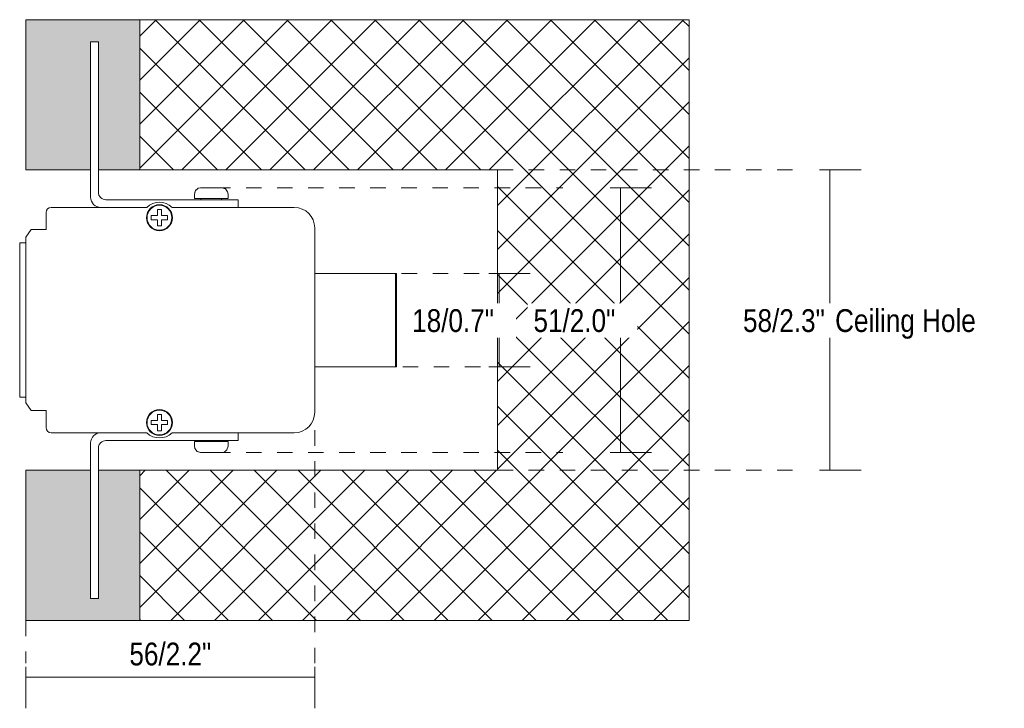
# Model space of a CAD drawing. Header units: millimetres. Extents: x -6769 to -5415, y 218 to 6644.
# Tile 2 of 4: x -5898 to -5708, y 225 to 358. Entities that reach past the tile are written whole.
import ezdxf

# ---------------------------------------------------------------- set-up
doc = ezdxf.new("R2010")
doc.units = ezdxf.units.MM
doc.linetypes.add('Dash', pattern=[6, 3, -3])
doc.layers.add('A-ANNO-DIMS', color=7, linetype='Continuous', lineweight=9, true_color=0x5b5b5b)
for name, color, linetype, lineweight in [('A-ANNO-DIMS-2', 7, 'Continuous', 9), ('A-DETL-GENF', 7, 'Continuous', 9), ('E-LITE-EQPM', 7, 'Continuous', 20)]:
    doc.layers.add(name, color=color, linetype=linetype, lineweight=lineweight)
doc.styles.add('Arial Narrow', font='ARIALN.TTF', dxfattribs={"height": 4.4})
doc.dimstyles.new('FARO_-_2_2mm_Arial_Narrow_mm_Inch_Left_H', dxfattribs={"dimscale": 304.8, "dimtxt": 4.503096, "dimasz": 0, "dimexe": 0.019685, "dimexo": 0.0625, "dimgap": 0.003281, "dimtad": 3, "dimtih": 1, "dimtoh": 1, "dimdec": 0, "dimzin": 0, "dimdsep": 46, "dimtxsty": 'Arial Narrow', "dimblk1": 'NONE', "dimblk2": 'NONE', "dimsah": 1, "dimcen": 0.09, "dimadec": 0, "dimazin": 0, "dimtfac": 1, "dimtdec": 4, "dimtix": 1, "dimtmove": 0, "dimatfit": 3, "dimfxl": 0.006562, "dimfxlon": 1, "dimtvp": 1, "dimtfill": 1, "dimtolj": 1, "dimtzin": 0, "dimarcsym": 2})

# ---------------------------------------------------------------- blocks, each defined once
blk = doc.blocks.new('43706_GLB - 43701 TROOP-3 white recessed lamp-652124-Lateral_PDF')
at = {"layer": 'E-LITE-EQPM'}
for p, q in [((-3256.46, 329), (-3256.46, 323.72)), ((-3254.96, 324.72), (-3254.96, 329)), ((-3236.41, 324.34), (-3236.41, 323.45)), ((-3229.91, 323.45), (-3236.41, 323.45)), ((-3235.14, 323.45), (-3235.14, 323.25)), ((-3231.18, 323.25), (-3231.18, 323.45)), ((-3229.91, 323.45), (-3229.91, 324.34)), ((-3245.61, 321.75), (-3264.06, 321.75)), ((-3227.96, 323.25), (-3253.49, 323.25)), ((-3244.67, 321.75), (-3244.44, 321.75)), ((-3241.88, 321.75), (-3241.65, 321.75)), ((-3217.11, 321.75), (-3240.71, 321.75)), ((-3227.96, 321.75), (-3227.96, 323.25)), ((-3265.06, 320.75), (-3265.06, 317.48)), ((-3244.73, 319.77), (-3244.73, 320.17)), ((-3244.73, 320.17), (-3243.56, 320.17)), ((-3244.73, 319.37), (-3244.73, 319.77)), ((-3243.56, 320.17), (-3243.56, 321.35)), ((-3243.56, 321.35), (-3242.76, 321.35)), ((-3242.76, 321.35), (-3242.76, 320.17)), ((-3242.76, 320.17), (-3241.59, 320.17)), ((-3241.59, 320.17), (-3241.59, 319.77)), ((-3241.59, 319.77), (-3241.59, 319.37)), ((-3243.56, 319.37), (-3244.73, 319.37)), ((-3243.56, 318.2), (-3243.56, 319.37)), ((-3242.76, 318.2), (-3243.56, 318.2)), ((-3241.59, 319.37), (-3242.76, 319.37)), ((-3242.76, 319.37), (-3242.76, 318.2)), ((-3213.16, 282.2), (-3213.16, 317.8)), ((-3267.95, 317.48), (-3268.96, 316)), ((-3268.96, 316), (-3268.96, 300)), ((-3265.06, 317.48), (-3267.95, 317.48)), ((-3270.16, 285.1), (-3270.16, 314.9)), ((-3270.16, 314.9), (-3268.96, 314.9)), ((-3213.16, 309), (-3212.21, 309)), ((-3212.21, 309), (-3209.87, 309)), ((-3209.87, 309), (-3197.57, 309)), ((-3197.57, 309), (-3197.37, 309)), ((-3197.57, 309), (-3197.57, 291)), ((-3197.37, 309), (-3197.37, 291)), ((-3268.96, 300), (-3268.96, 284)), ((-3212.21, 291), (-3213.16, 291)), ((-3209.87, 291), (-3212.21, 291)), ((-3197.57, 291), (-3209.87, 291)), ((-3197.37, 291), (-3197.57, 291)), ((-3270.16, 285.1), (-3268.96, 285.1)), ((-3268.96, 284), (-3267.95, 282.52)), ((-3267.95, 282.52), (-3265.06, 282.52)), ((-3265.06, 282.52), (-3265.06, 279.25)), ((-3243.56, 280.63), (-3243.56, 281.8)), ((-3243.56, 281.8), (-3242.76, 281.8)), ((-3242.76, 281.8), (-3242.76, 280.63)), ((-3244.73, 280.23), (-3244.73, 280.63)), ((-3244.73, 280.63), (-3243.56, 280.63)), ((-3244.73, 279.83), (-3244.73, 280.23)), ((-3243.56, 279.83), (-3244.73, 279.83)), ((-3243.56, 278.65), (-3243.56, 279.83)), ((-3242.76, 280.63), (-3241.59, 280.63)), ((-3241.59, 279.83), (-3242.76, 279.83)), ((-3242.76, 279.83), (-3242.76, 278.65)), ((-3241.59, 280.63), (-3241.59, 280.23)), ((-3241.59, 280.23), (-3241.59, 279.83)), ((-3264.06, 278.25), (-3245.61, 278.25)), ((-3244.44, 278.25), (-3244.67, 278.25)), ((-3242.76, 278.65), (-3243.56, 278.65)), ((-3241.65, 278.25), (-3241.88, 278.25)), ((-3240.71, 278.25), (-3217.11, 278.25)), ((-3227.96, 276.75), (-3227.96, 278.25)), ((-3256.46, 276.28), (-3256.46, 271)), ((-3253.49, 276.75), (-3227.96, 276.75)), ((-3236.41, 276.55), (-3236.41, 275.66)), ((-3229.91, 276.55), (-3236.41, 276.55)), ((-3235.14, 276.75), (-3235.14, 276.55)), ((-3231.18, 276.55), (-3231.18, 276.75)), ((-3229.91, 275.66), (-3229.91, 276.55)), ((-3254.96, 271), (-3254.96, 275.28))]:
    blk.add_line(p, q, dxfattribs=at)
at = {"layer": 'E-LITE-EQPM', "flags": 128}
for points in [[(-3235.96, 325.22), (-3235.65, 325.47), (-3235.21, 325.55)], [(-3235.96, 325.22), (-3235.65, 325.47), (-3235.21, 325.55)], [(-3231.11, 325.55), (-3231.33, 325.55), (-3231.92, 325.55), (-3232.77, 325.55), (-3233.7, 325.55), (-3234.52, 325.55), (-3235.06, 325.55), (-3235.21, 325.55)], [(-3231.11, 325.55), (-3230.43, 325.34), (-3229.99, 324.78), (-3229.91, 324.34)], [(-3230.69, 325.42), (-3230.43, 325.34), (-3229.99, 324.78), (-3229.91, 324.34)], [(-3236.41, 324.34), (-3236.2, 325.02), (-3235.97, 325.21)], [(-3236.31, 324.67), (-3236.2, 325.02), (-3236.06, 325.14)], [(-3235.21, 274.45), (-3235.89, 274.66), (-3236.33, 275.22), (-3236.41, 275.66)], [(-3235.63, 274.58), (-3235.89, 274.66), (-3236.33, 275.22), (-3236.41, 275.66)], [(-3235.21, 274.45), (-3234.99, 274.45), (-3234.4, 274.45), (-3233.55, 274.45), (-3232.61, 274.45), (-3231.8, 274.45), (-3231.26, 274.45), (-3231.11, 274.45)], [(-3230.36, 274.78), (-3230.67, 274.53), (-3231.11, 274.45)], [(-3230.36, 274.78), (-3230.67, 274.53), (-3231.11, 274.45)], [(-3229.91, 275.66), (-3230.12, 274.98), (-3230.36, 274.78)], [(-3229.91, 275.66), (-3230.12, 274.98), (-3230.26, 274.86)]]:
    blk.add_lwpolyline(points, dxfattribs=at)
at = {"layer": 'E-LITE-EQPM'}
for centre, radius, start, end in [((-3254.49, 323.72), 1.97, 180, 270), ((-3253.49, 324.72), 1.47, 180, 270), ((-3264.06, 320.75), 1, 90, 180), ((-3243.16, 319.77), 2.51, 90, 270), ((-3243.16, 319.24), 3.51, 45.7341, 134.2659), ((-3243.16, 319.77), 2.4, 0, 180), ((-3244.98, 320.66), 1.1, 67.7168, 76.1816), ((-3243.16, 319.77), 2.51, 270, 90), ((-3241.34, 320.66), 1.1, 103.8184, 112.2832), ((-3217.11, 317.8), 3.95, 0, 90), ((-3243.16, 319.77), 2.4, 180, 0), ((-3243.16, 280.23), 2.51, 90, 270), ((-3243.16, 280.23), 2.4, 0, 180), ((-3243.16, 280.23), 2.51, 270, 90), ((-3217.11, 282.2), 3.95, 270, 0), ((-3243.16, 280.23), 2.4, 180, 0), ((-3264.06, 279.25), 1, 180, 270), ((-3254.49, 276.28), 1.97, 90, 180), ((-3243.16, 280.76), 3.51, 225.7341, 314.2659), ((-3244.98, 279.34), 1.1, 283.8184, 292.2832), ((-3241.34, 279.34), 1.1, 247.7168, 256.1816), ((-3253.49, 275.28), 1.47, 90, 180)]:
    blk.add_arc(centre, radius, start, end, dxfattribs=at)
blk = doc.blocks.new('DIMBLOCK13-Lateral_PDF')
at = {"layer": 'A-ANNO-DIMS-2', "color": 251, "true_color": 0x5b5b5b}
for p, q in [((-5805.22, 309), (-5807.22, 309)), ((-5805.72, 309), (-5799.22, 309)), ((-5805.22, 309), (-5805.22, 291)), ((-5805.22, 291), (-5807.22, 291)), ((-5805.72, 291), (-5799.22, 291))]:
    blk.add_line(p, q, dxfattribs=at)
at = {"layer": 'A-ANNO-DIMS-2', "color": 0, "insert": (-5822.01, 302.11), "char_height": 4.4, "width": 18.9559, "attachment_point": 1, "line_spacing_factor": 0.974696, "style": 'Arial Narrow', "bg_fill": 3, "box_fill_scale": 1.25, "bg_fill_color": 256, "bg_fill_true_color": 13158600, "bg_fill_transparency": 0}
blk.add_mtext('18/0.7"', dxfattribs=at)
blk = doc.blocks.new('_None')
blk = doc.blocks.new('DIMBLOCK14-Lateral_PDF')
at = {"layer": 'A-ANNO-DIMS-2', "color": 251, "true_color": 0x5b5b5b}
for p, q in [((-5896.63, 233.06), (-5896.63, 225.06)), ((-5896.63, 231.06), (-5896.63, 233.06)), ((-5840.83, 233.06), (-5840.83, 225.06)), ((-5840.83, 231.06), (-5840.83, 233.06)), ((-5896.63, 231.06), (-5840.83, 231.06))]:
    blk.add_line(p, q, dxfattribs=at)
at = {"layer": 'A-ANNO-DIMS-2', "color": 0, "insert": (-5876.63, 237.74), "char_height": 4.4, "width": 18.9559, "attachment_point": 1, "line_spacing_factor": 0.974696, "style": 'Arial Narrow', "bg_fill": 3, "box_fill_scale": 1.25, "bg_fill_color": 256, "bg_fill_true_color": 13158600, "bg_fill_transparency": 0}
blk.add_mtext('56/2.2"', dxfattribs=at)
blk = doc.blocks.new('DIMBLOCK15-Lateral_PDF')
at = {"layer": 'A-ANNO-DIMS-2', "color": 251, "true_color": 0x5b5b5b}
for p, q in [((-5743.3, 329), (-5735.3, 329)), ((-5741.3, 329), (-5743.3, 329)), ((-5741.3, 329), (-5741.3, 271)), ((-5743.3, 271), (-5735.3, 271)), ((-5741.3, 271), (-5743.3, 271))]:
    blk.add_line(p, q, dxfattribs=at)
at = {"layer": 'A-ANNO-DIMS-2', "color": 0, "insert": (-5740.3, 302.11), "char_height": 4.4, "width": 32.6796, "attachment_point": 1, "line_spacing_factor": 0.974696, "style": 'Arial Narrow', "bg_fill": 3, "box_fill_scale": 1.25, "bg_fill_color": 256, "bg_fill_true_color": 13158600, "bg_fill_transparency": 0}
blk.add_mtext('Ceiling Hole', dxfattribs=at)
at = {"layer": 'A-ANNO-DIMS-2', "color": 0, "insert": (-5758.09, 302.11), "char_height": 4.4, "width": 18.9559, "attachment_point": 1, "line_spacing_factor": 0.974696, "style": 'Arial Narrow', "bg_fill": 3, "box_fill_scale": 1.25, "bg_fill_color": 256, "bg_fill_true_color": 13158600, "bg_fill_transparency": 0}
blk.add_mtext('58/2.3"', dxfattribs=at)
blk = doc.blocks.new('DIMBLOCK16-Lateral_PDF')
at = {"layer": 'A-ANNO-DIMS-2', "color": 251, "true_color": 0x5b5b5b}
for p, q in [((-5783.77, 325.55), (-5775.77, 325.55)), ((-5781.77, 325.55), (-5783.77, 325.55)), ((-5781.77, 325.55), (-5781.77, 274.45)), ((-5783.77, 274.45), (-5775.77, 274.45)), ((-5781.77, 274.45), (-5783.77, 274.45))]:
    blk.add_line(p, q, dxfattribs=at)
at = {"layer": 'A-ANNO-DIMS-2', "color": 0, "insert": (-5798.57, 302.11), "char_height": 4.4, "width": 18.9559, "attachment_point": 1, "line_spacing_factor": 0.974696, "style": 'Arial Narrow', "bg_fill": 3, "box_fill_scale": 1.25, "bg_fill_color": 256, "bg_fill_true_color": 13158600, "bg_fill_transparency": 0}
blk.add_mtext('51/2.0"', dxfattribs=at)

msp = doc.modelspace()

# ---------------------------------------------------------------- hatches: boundary and pattern name
at = {"layer": 'A-DETL-GENF', "true_color": 0xf0f0f0}
h = msp.add_hatch(color=7, dxfattribs=at)
h.paths.add_polyline_path([(-5896.63, 242), (-5874.63, 242), (-5874.63, 271), (-5882.63, 271), (-5882.63, 246.25), (-5884.13, 246.25), (-5884.13, 271), (-5896.63, 271), (-5896.63, 247.16)])
h.paths.add_polyline_path([(-5890.15, 329), (-5884.13, 329), (-5884.13, 353.75), (-5882.63, 353.75), (-5882.63, 329), (-5874.63, 329), (-5874.63, 358), (-5896.63, 358), (-5896.63, 329)])
at = {"layer": 'A-DETL-GENF', "true_color": 0xaaaaaa}
h = msp.add_hatch(dxfattribs=at)
h.set_pattern_fill('FP_2', color=253, style=0, pattern_type=2)
h.set_pattern_definition([(45, (-5655.178, 277.281), (-4.24264, 4.24264), []), (135, (-5655.178, 277.281), (-4.24264, -4.24264), [])])
h.paths.add_polyline_path([(-5874.63, 242), (-5768.51, 242), (-5768.51, 358), (-5874.63, 358), (-5874.63, 329), (-5805.51, 329), (-5805.51, 271), (-5874.63, 271), (-5874.63, 246.25)])

# ---------------------------------------------------------------- linework, layer by layer
at = {"layer": 'A-ANNO-DIMS', "color": 9, "true_color": 0xc8c8c8}
for p, q in [((-5768.51, 358), (-5874.63, 358)), ((-5768.51, 242), (-5768.51, 358)), ((-5874.63, 242), (-5768.51, 242))]:
    msp.add_line(p, q, dxfattribs=at)
at = {"layer": 'A-ANNO-DIMS', "color": 254, "linetype": 'Dash', "true_color": 0xd2d2d2}
for p, q in [((-5805.51, 329), (-5745.51, 329)), ((-5860.11, 325.55), (-5792.9, 325.55)), ((-5824.04, 309), (-5804.04, 309)), ((-5823.84, 291), (-5801.75, 291)), ((-5840.83, 278.75), (-5840.83, 233.75)), ((-5860.11, 274.45), (-5792.9, 274.45)), ((-5805.51, 271), (-5745.51, 271)), ((-5896.63, 242), (-5896.63, 233.75))]:
    msp.add_line(p, q, dxfattribs=at)
at = {"layer": 'E-LITE-EQPM'}
for p, q in [((-5874.63, 358), (-5896.63, 358)), ((-5896.63, 358), (-5896.63, 329)), ((-5874.63, 329), (-5874.63, 358)), ((-5884.13, 329), (-5884.13, 353.75)), ((-5884.13, 353.75), (-5882.63, 353.75)), ((-5882.63, 353.75), (-5882.63, 329)), ((-5896.63, 329), (-5884.13, 329)), ((-5882.63, 329), (-5874.63, 329)), ((-5884.13, 271), (-5896.63, 271)), ((-5896.63, 271), (-5896.63, 242)), ((-5884.13, 246.25), (-5884.13, 271)), ((-5882.63, 271), (-5882.63, 246.25)), ((-5874.63, 271), (-5882.63, 271)), ((-5874.63, 242), (-5874.63, 271)), ((-5882.63, 246.25), (-5884.13, 246.25)), ((-5896.63, 242), (-5874.63, 242))]:
    msp.add_line(p, q, dxfattribs=at)
at = {"layer": 'E-LITE-EQPM', "color": 253, "true_color": 0xaaaaaa}
for p, q in [((-5874.63, 329), (-5805.51, 329)), ((-5805.51, 329), (-5805.51, 271)), ((-5805.51, 271), (-5874.63, 271))]:
    msp.add_line(p, q, dxfattribs=at)

# ---------------------------------------------------------------- block references
at = {"layer": 'E-LITE-EQPM'}
msp.add_blockref('43706_GLB - 43701 TROOP-3 white recessed lamp-652124-Lateral_PDF', (-2627.67, 0), dxfattribs=at)

# ---------------------------------------------------------------- next in the draw order: dimensions: what is measured, and where the dimension line sits
at = {"layer": 'A-ANNO-DIMS'}
dim = msp.add_linear_dim(base=(-5741.3, 271), p1=(-5743.3, 329), p2=(-5743.3, 271), angle=90, text='<>\\XCeiling Hole', dimstyle='FARO_-_2_2mm_Arial_Narrow_mm_Inch_Left_H', override={"dimpost": '<>', "dimfxl": 58}, dxfattribs=at)
dim.commit()
dim.dimension.update_dxf_attribs({"geometry": 'DIMBLOCK15-Lateral_PDF', "text_midpoint": (-5741.3, 300)})
dim = msp.add_linear_dim(base=(-5805.22, 291), p1=(-5807.22, 309), p2=(-5807.22, 291), angle=90, dimstyle='FARO_-_2_2mm_Arial_Narrow_mm_Inch_Left_H', override={"dimpost": '<>', "dimfxl": 18}, dxfattribs=at)
dim.commit()
dim.dimension.update_dxf_attribs({"geometry": 'DIMBLOCK13-Lateral_PDF', "text_midpoint": (-5815.79, 300)})
dim = msp.add_linear_dim(base=(-5840.83, 231.06), p1=(-5896.63, 233.06), p2=(-5840.83, 233.06), dimstyle='FARO_-_2_2mm_Arial_Narrow_mm_Inch_Left_H', override={"dimpost": '<>', "dimfxl": 55.8}, dxfattribs=at)
dim.commit()
dim.dimension.update_dxf_attribs({"geometry": 'DIMBLOCK14-Lateral_PDF', "text_midpoint": (-5868.73, 234.91)})

# ---------------------------------------------------------------- next in the draw order: dimensions: what is measured, and where the dimension line sits
dim = msp.add_linear_dim(base=(-5781.77, 274.45), p1=(-5783.77, 325.55), p2=(-5783.77, 274.45), angle=90, dimstyle='FARO_-_2_2mm_Arial_Narrow_mm_Inch_Left_H', override={"dimpost": '<>', "dimfxl": 51.1}, dxfattribs=at)
dim.commit()
dim.dimension.update_dxf_attribs({"geometry": 'DIMBLOCK16-Lateral_PDF', "text_midpoint": (-5792.52, 300)})

doc.saveas('drawing.dxf')
